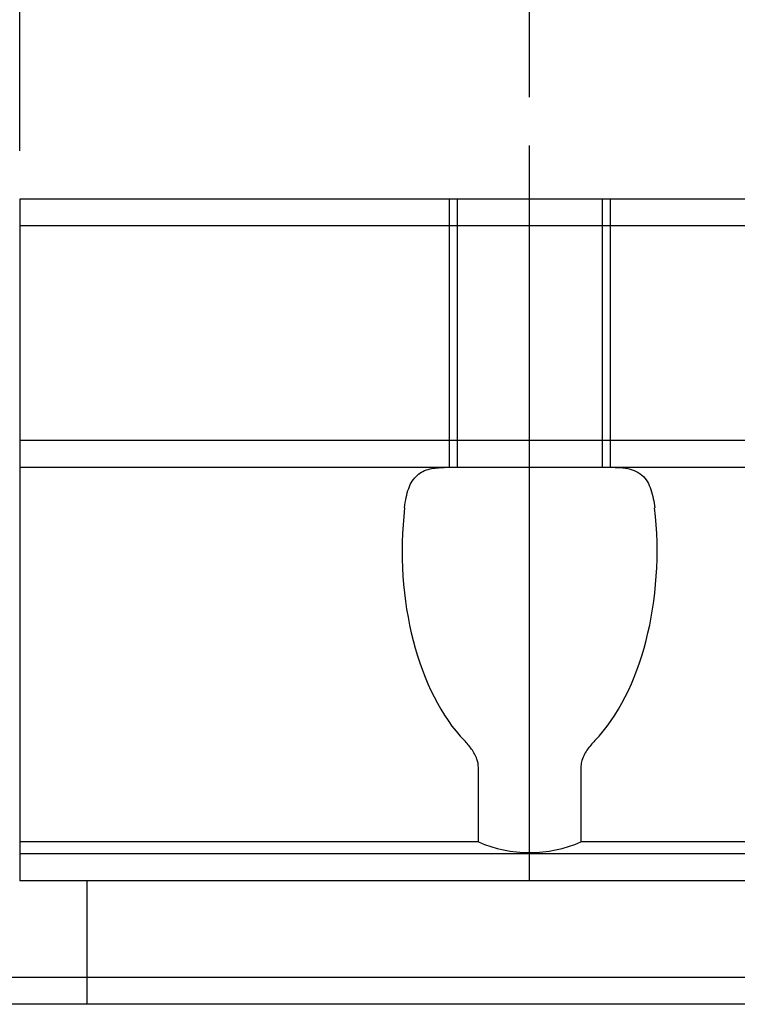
# Model space of a CAD drawing. Header units: millimetres. Extents: x 733 to 1040, y 381 to 501.
# Tile 3 of 51: x 931 to 957, y 405 to 441. Entities that reach past the tile are written whole.
import ezdxf

# ---------------------------------------------------------------- set-up
doc = ezdxf.new("R2010")
doc.units = ezdxf.units.MM
doc.header["$LTSCALE"] = 0.15
doc.layers.get('Defpoints').update_dxf_attribs({"linetype": 'CONTINUOUS'})
doc.layers.add('DIM', color=4, linetype='CONTINUOUS')
doc.styles.add('DIM-7', font='SIMPLEX.shx', dxfattribs={"width": 0.7, "bigfont": 'chineset.shx'})
doc.dimstyles.new('CNS', dxfattribs={"dimtxt": 3.5, "dimasz": 2.5, "dimexe": 1, "dimexo": 1.5, "dimgap": 0.09, "dimtad": 0, "dimdsep": 46, "dimtxsty": 'DIM-7', "dimcen": 0.09, "dimclrd": 1, "dimclre": 1, "dimclrt": 4, "dimadec": 0, "dimazin": 0, "dimtfac": 1, "dimtix": 1, "dimtmove": 2, "dimatfit": 3, "dimfxl": 1, "dimtvp": 0.971429, "dimtolj": 1, "dimarcsym": 0})

# ---------------------------------------------------------------- blocks, each defined once
blk = doc.blocks.new('*D15')
at = {"layer": 'Defpoints', "color": 0, "linetype": 'Continuous', "transparency": 16777216}
for p in [(949.651, 442.795), (949.651, 436.636), (989.651, 436.636)]:
    blk.add_point(p, dxfattribs=at)
at = {"layer": 'DIM', "color": 7, "linetype": 'Continuous', "lineweight": -2, "transparency": 16777216}
for p, q in [((949.651, 438.436), (949.651, 443.995)), ((989.651, 438.436), (989.651, 443.995))]:
    blk.add_line(p, q, dxfattribs=at)
at = {"layer": 'DIM', "color": 0, "linetype": 'Continuous', "lineweight": -2, "transparency": 16777216}
blk.add_line((986.651, 442.795), (952.651, 442.795), dxfattribs=at)
at = {"layer": 'DIM', "color": 0, "linetype": 'Continuous', "transparency": 16777216}
for points in [[(952.651, 443.295), (952.651, 442.295), (949.651, 442.795)], [(986.651, 443.295), (986.651, 442.295), (989.651, 442.795)]]:
    blk.add_solid(points, dxfattribs=at)
at = {"layer": 'DIM', "color": 7, "linetype": 'Continuous', "transparency": 16777216, "insert": (969.651, 445.855), "char_height": 4.2, "attachment_point": 5, "style": 'DIM-7'}
blk.add_mtext('\\A1;40', dxfattribs=at)
blk = doc.blocks.new('*D16')
at = {"layer": 'Defpoints', "color": 0, "linetype": 'Continuous', "transparency": 16777216}
for p in [(1008.651, 450.296), (930.651, 434.636), (1008.651, 434.636)]:
    blk.add_point(p, dxfattribs=at)
at = {"layer": 'DIM', "color": 7, "linetype": 'Continuous', "lineweight": -2, "transparency": 16777216}
for p, q in [((930.651, 436.436), (930.651, 451.496)), ((1008.651, 436.436), (1008.651, 451.496))]:
    blk.add_line(p, q, dxfattribs=at)
at = {"layer": 'DIM', "color": 0, "linetype": 'Continuous', "lineweight": -2, "transparency": 16777216}
blk.add_line((933.651, 450.296), (1005.651, 450.296), dxfattribs=at)
at = {"layer": 'DIM', "color": 0, "linetype": 'Continuous', "transparency": 16777216}
for points in [[(933.651, 450.796), (933.651, 449.796), (930.651, 450.296)], [(1005.651, 450.796), (1005.651, 449.796), (1008.651, 450.296)]]:
    blk.add_solid(points, dxfattribs=at)
at = {"layer": 'DIM', "color": 7, "linetype": 'Continuous', "transparency": 16777216, "insert": (969.651, 453.356), "char_height": 4.2, "attachment_point": 5, "style": 'DIM-7'}
blk.add_mtext('\\A1;78', dxfattribs=at)
blk = doc.blocks.new('*D2')
at = {"layer": 'Defpoints', "color": 0, "linetype": 'Continuous', "transparency": 16777216}
for p in [(914.101, 465.134), (914.101, 431.829), (1025.201, 431.829)]:
    blk.add_point(p, dxfattribs=at)
at = {"layer": 'DIM', "color": 7, "linetype": 'Continuous', "lineweight": -2, "transparency": 16777216}
for p, q in [((914.101, 433.629), (914.101, 466.334)), ((1025.201, 433.629), (1025.201, 466.334))]:
    blk.add_line(p, q, dxfattribs=at)
at = {"layer": 'DIM', "color": 0, "linetype": 'Continuous', "lineweight": -2, "transparency": 16777216}
blk.add_line((1022.201, 465.134), (917.101, 465.134), dxfattribs=at)
at = {"layer": 'DIM', "color": 0, "linetype": 'Continuous', "transparency": 16777216}
for points in [[(917.101, 465.634), (917.101, 464.634), (914.101, 465.134)], [(1022.201, 465.634), (1022.201, 464.634), (1025.201, 465.134)]]:
    blk.add_solid(points, dxfattribs=at)
at = {"layer": 'DIM', "color": 7, "linetype": 'Continuous', "transparency": 16777216, "insert": (969.651, 468.194), "char_height": 4.2, "attachment_point": 5, "style": 'DIM-7'}
blk.add_mtext('\\A1;111.1', dxfattribs=at)
blk = doc.blocks.new('*D23')
at = {"layer": 'Defpoints', "color": 0, "linetype": 'Continuous', "transparency": 16777216}
for p in [(895.874, 434.636), (930.651, 434.636), (903.484, 428.337)]:
    blk.add_point(p, dxfattribs=at)
at = {"layer": 'DIM', "color": 0, "linetype": 'Continuous', "lineweight": -2, "transparency": 16777216}
for p, q in [((895.874, 437.636), (895.874, 440.636)), ((895.874, 428.337), (895.874, 434.636)), ((895.874, 425.337), (895.874, 422.337))]:
    blk.add_line(p, q, dxfattribs=at)
at = {"layer": 'DIM', "color": 7, "linetype": 'Continuous', "lineweight": -2, "transparency": 16777216}
for p, q in [((928.851, 434.636), (894.674, 434.636)), ((901.684, 428.337), (894.674, 428.337))]:
    blk.add_line(p, q, dxfattribs=at)
at = {"layer": 'DIM', "color": 0, "linetype": 'Continuous', "transparency": 16777216}
for points in [[(895.374, 437.636), (896.374, 437.636), (895.874, 434.636)], [(895.374, 425.337), (896.374, 425.337), (895.874, 428.337)]]:
    blk.add_solid(points, dxfattribs=at)
at = {"layer": 'DIM', "color": 7, "linetype": 'Continuous', "transparency": 16777216, "insert": (892.814, 431.487), "char_height": 4.2, "attachment_point": 5, "rotation": 90, "style": 'DIM-7'}
blk.add_mtext('\\A1;6.5', dxfattribs=at)
blk = doc.blocks.new('*D25')
at = {"layer": 'Defpoints', "color": 0, "linetype": 'Continuous', "transparency": 16777216}
for p in [(922.851, 457.615), (922.851, 432.337), (1016.451, 432.187)]:
    blk.add_point(p, dxfattribs=at)
at = {"layer": 'DIM', "color": 7, "linetype": 'Continuous', "lineweight": -2, "transparency": 16777216}
for p, q in [((922.851, 434.137), (922.851, 458.815)), ((1016.451, 433.987), (1016.451, 458.815))]:
    blk.add_line(p, q, dxfattribs=at)
at = {"layer": 'DIM', "color": 0, "linetype": 'Continuous', "lineweight": -2, "transparency": 16777216}
blk.add_line((1013.451, 457.615), (925.851, 457.615), dxfattribs=at)
at = {"layer": 'DIM', "color": 0, "linetype": 'Continuous', "transparency": 16777216}
for points in [[(925.851, 458.115), (925.851, 457.115), (922.851, 457.615)], [(1013.451, 458.115), (1013.451, 457.115), (1016.451, 457.615)]]:
    blk.add_solid(points, dxfattribs=at)
at = {"layer": 'DIM', "color": 7, "linetype": 'Continuous', "transparency": 16777216, "insert": (969.651, 460.675), "char_height": 4.2, "attachment_point": 5, "style": 'DIM-7'}
blk.add_mtext('\\A1;93.6', dxfattribs=at)

msp = doc.modelspace()

# ---------------------------------------------------------------- linework, layer by layer
at = {"layer": 'DIM', "color": 7, "linetype": 'Continuous'}
for p, q in [((949.651, 409.236), (949.651, 436.636)), ((930.651, 434.636), (930.651, 433.636)), ((930.651, 434.636), (930.651, 433.636)), ((946.651, 434.636), (946.651, 424.636)), ((946.951, 434.636), (946.951, 424.636)), ((952.351, 434.636), (952.351, 424.636)), ((952.651, 434.636), (952.651, 424.636)), ((930.651, 433.637), (930.651, 425.636)), ((930.651, 433.637), (930.651, 425.636)), ((930.651, 425.637), (930.651, 424.637)), ((930.651, 425.637), (930.651, 424.637)), ((1008.651, 424.637), (930.651, 424.637)), ((936.968, 424.637), (930.651, 424.637)), ((930.651, 424.637), (930.651, 423.137)), ((930.651, 424.637), (930.651, 423.137)), ((995.968, 424.637), (943.335, 424.637)), ((930.651, 423.137), (930.651, 414.46)), ((930.651, 423.137), (930.651, 414.46)), ((930.651, 414.46), (930.651, 413.46)), ((930.651, 414.46), (930.651, 413.46)), ((930.651, 413.46), (930.651, 410.687)), ((930.651, 413.46), (930.651, 410.687)), ((947.743, 410.687), (947.743, 413.46)), ((951.559, 413.46), (951.559, 410.687)), ((947.743, 410.687), (930.651, 410.687)), ((930.651, 410.687), (930.651, 410.237)), ((930.651, 410.687), (930.651, 410.237)), ((987.743, 410.687), (951.559, 410.687)), ((1008.651, 410.237), (930.651, 410.237)), ((930.651, 410.237), (930.651, 409.237)), ((930.651, 410.237), (930.651, 409.237)), ((1008.651, 409.237), (930.651, 409.237)), ((933.151, 409.237), (933.151, 404.637)), ((1039.151, 405.637), (884.303, 405.637)), ((1039.151, 404.637), (850.151, 404.637))]:
    msp.add_line(p, q, dxfattribs=at)
for centre, major_axis, ratio, start_param, end_param in [((949.651, 421.531), (0, 8.227), 0.57735, 1.374351, 2.604842), ((949.651, 421.531), (0, 8.227), 0.57735, 3.678344, 4.908834), ((949.651, 415.037), (0, 4.75), 0.999999, 2.728244, 3.554941)]:
    msp.add_ellipse(centre, major_axis=major_axis, ratio=ratio, start_param=start_param, end_param=end_param, dxfattribs=at)
for points in [[(1008.651, 434.636), (930.651, 434.636)], [(1008.651, 433.637), (930.651, 433.637)], [(1008.651, 425.637), (930.651, 425.637)]]:
    msp.add_open_spline(points, degree=1, dxfattribs=at)
for points, knots in [([(944.993, 423.137), (945.023, 423.404), (945.071, 423.649), (945.219, 424.055), (945.323, 424.221), (945.588, 424.461), (945.752, 424.539), (946.098, 424.621), (946.276, 424.637), (946.468, 424.637)], [0, 0, 0, 0, 0.262807, 0.262807, 0.526103, 0.526103, 0.783176, 0.783176, 1, 1, 1, 1]), ([(952.835, 424.637), (953.105, 424.637), (953.35, 424.606), (953.756, 424.441), (953.922, 424.301), (954.141, 423.933), (954.212, 423.717), (954.28, 423.365), (954.296, 423.253), (954.31, 423.137)], [0, 0, 0, 0, 0.30841, 0.30841, 0.620374, 0.620374, 0.887176, 0.887176, 1, 1, 1, 1]), ([(947.743, 413.46), (947.743, 413.566), (947.723, 413.673), (947.642, 413.906), (947.57, 414.03), (947.409, 414.258), (947.317, 414.363), (947.222, 414.46)], [0, 0, 0, 0, 0.266415, 0.266415, 0.630267, 0.630267, 1, 1, 1, 1]), ([(952.08, 414.46), (951.975, 414.353), (951.874, 414.235), (951.698, 413.975), (951.62, 413.826), (951.568, 413.599), (951.559, 413.53), (951.559, 413.46)], [0, 0, 0, 0, 0.40925, 0.40925, 0.827065, 0.827065, 1, 1, 1, 1])]:
    msp.add_open_spline(points, degree=3, knots=knots, dxfattribs=at)

# ---------------------------------------------------------------- dimensions: what is measured, and where the dimension line sits
for base, p1, p2, picture, middle in [((914.101, 465.134), (1025.201, 431.829), (914.101, 431.829), '*D2', (969.651, 468.194)), ((922.851, 457.615), (1016.451, 432.187), (922.851, 432.337), '*D25', (969.651, 460.675)), ((1008.651, 450.296), (930.651, 434.636), (1008.651, 434.636), '*D16', (969.651, 453.356)), ((949.651, 442.795), (989.651, 436.636), (949.651, 436.636), '*D15', (969.651, 445.855))]:
    dim = msp.add_linear_dim(base=base, p1=p1, p2=p2, dimstyle='CNS', override={"dimscale": 1.2, "dimgap": 0.8, "dimtad": 1, "dimclrd": 0, "dimclre": 7, "dimclrt": 7, "dimadec": 2, "dimazin": 2, "dimtm": 1e-09, "dimtfac": 0.6, "dimtmove": 1, "dimarcsym": 1}, dxfattribs=at)
    dim.commit()
    dim.dimension.update_dxf_attribs({"geometry": picture, "text_midpoint": middle})
dim = msp.add_linear_dim(base=(895.874, 434.636), p1=(903.484, 428.337), p2=(930.651, 434.636), angle=90, text='6.5', dimstyle='CNS', override={"dimscale": 1.2, "dimgap": 0.8, "dimtad": 1, "dimclrd": 0, "dimclre": 7, "dimclrt": 7, "dimadec": 2, "dimazin": 2, "dimtm": 1e-09, "dimtfac": 0.6, "dimtmove": 1, "dimarcsym": 1}, dxfattribs=at)
dim.commit()
dim.dimension.update_dxf_attribs({"geometry": '*D23', "text_midpoint": (892.814, 431.487)})

doc.saveas('drawing.dxf')
